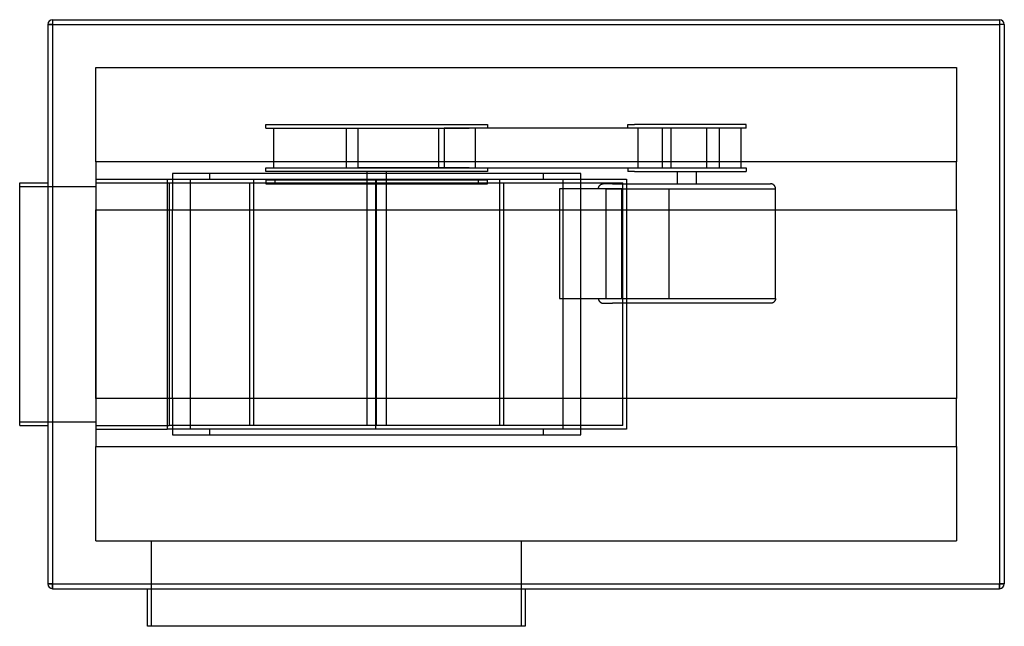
# Model space of a CAD drawing. Header units: millimetres. Extents: x -539 to 509, y -342 to 303.
import ezdxf

# ---------------------------------------------------------------- set-up
doc = ezdxf.new("R2010")
doc.units = ezdxf.units.MM
doc.layers.add('HIDDEN', color=7, linetype='Continuous')
doc.layers.add('THICK', color=7, linetype='Continuous')

msp = doc.modelspace()

# ---------------------------------------------------------------- linework, layer by layer
at = {"layer": 'HIDDEN'}
for p, q in [((-504, 297.5), (-509, 297.5)), ((-509, 297.5), (-509, 297.5)), ((-504, 302.5), (-504, 297.5)), ((-504, 302.5), (-504, 302.5)), ((-504, 297.5), (504, 297.5)), ((-504, 297.5), (-504, -297.5)), ((504, 302.5), (504, 297.5)), ((504, 302.5), (504, 302.5)), ((509, 297.5), (504, 297.5)), ((504, 297.5), (504, -297.5)), ((509, 297.5), (509, 297.5)), ((-458.1, 251.6), (-458.1, 251.6)), ((-458.1, 151.2), (-458.1, 251.6)), ((-458.1, 251.6), (458.1, 251.6)), ((458.1, 251.6), (458.1, 151.2)), ((458.1, 251.6), (458.1, 251.6)), ((-276.9, 191), (-41.2, 191)), ((-276.9, 187), (-276.9, 191)), ((-41.2, 191), (-41.2, 187)), ((108.4, 191), (115.3, 191)), ((108.4, 187), (108.4, 191)), ((234.1, 191), (115.3, 191)), ((234.1, 187), (234.1, 191)), ((-276.9, 187), (-60.7, 187)), ((-268.8, 187), (-268.8, 145)), ((-191.1, 145), (-191.1, 187)), ((-178.6, 145), (-178.6, 187)), ((-178.6, 187), (-83.8, 187)), ((-153.8, 187), (-139.6, 187)), ((-139.6, 187), (-60.7, 187)), ((-93, 145), (-93, 187)), ((-87.2, 187), (-87.2, 145)), ((-53.6, 187), (-87.2, 187)), ((183.2, 187), (-60.7, 187)), ((-54.3, 187), (-54.3, 145)), ((-41.2, 187), (-53.6, 187)), ((115.3, 187), (108.4, 187)), ((171.2, 187), (115.3, 187)), ((118.9, 187), (118.9, 145)), ((154.5, 187), (128.4, 187)), ((144.9, 187), (144.9, 145)), ((154.5, 145), (154.5, 187)), ((183.2, 187), (154.5, 187)), ((192.4, 187), (171.2, 187)), ((234.1, 187), (183.2, 187)), ((192.4, 145), (192.4, 187)), ((205.8, 145), (205.8, 187)), ((228.7, 187), (228.7, 145)), ((-458.1, 151.2), (-458.1, 151.2)), ((-458.1, 151.2), (-458.1, 100.3)), ((458.1, 151.2), (-458.1, 151.2)), ((458.1, 151.2), (458.1, 151.2)), ((458.1, 100.3), (458.1, 151.2)), ((-376.5, 139), (-376.5, 100.3)), ((-376.5, 139), (-376.5, 139)), ((58.4, 139), (-376.5, 139)), ((-336.5, 133), (-336.5, 139)), ((-276.9, 145), (-60.7, 145)), ((-276.9, 141), (-276.9, 145)), ((-41.2, 141), (-276.9, 141)), ((-87.2, 145), (-178.6, 145)), ((-169.1, 132), (-169.1, 141)), ((-139.6, 145), (-153.8, 145)), ((-149.1, 141), (-149.1, 132)), ((-60.7, 145), (-139.6, 145)), ((-87.2, 145), (-53.6, 145)), ((-60.7, 145), (183.2, 145)), ((-53.6, 145), (-41.2, 145)), ((-41.2, 145), (-41.2, 141)), ((18.4, 133), (18.4, 139)), ((58.4, 139), (58.4, 139)), ((58.4, 100.3), (58.4, 139)), ((108.4, 145), (115.3, 145)), ((108.4, 145), (108.4, 141)), ((115.3, 141), (108.4, 141)), ((115.3, 145), (171.2, 145)), ((115.3, 141), (234.1, 141)), ((128.4, 145), (154.5, 145)), ((154.5, 145), (184.2, 145)), ((161.3, 128), (161.3, 141)), ((171.2, 145), (192.4, 145)), ((181.3, 128), (181.3, 141)), ((183.2, 145), (234.1, 145)), ((234.1, 145), (234.1, 141)), ((-539, 129), (-539, 129)), ((-509, 129), (-509, 129)), ((-458.1, 133), (-458.1, 133)), ((-458.1, 133), (-382, 133)), ((-458.1, 129), (-458.1, -129)), ((-458.1, 129), (-379.8, 129)), ((-458.1, 129), (-458.1, 129)), ((-382, 133), (-357.1, 133)), ((-382, 133), (-382, -133)), ((-379.8, 129), (102.9, 129)), ((-379.8, 129), (-379.8, -129)), ((-357.1, -133), (-357.1, 133)), ((-357.1, 133), (-336.5, 133)), ((-336.5, 133), (18.4, 133)), ((-294, -129), (-294, 129)), ((-290, 133), (-290, -129)), ((-277.1, 132), (-277.1, 128)), ((-267.1, 132), (-277.1, 132)), ((-277.1, 128), (-267.1, 128)), ((-267.1, 128), (-267.1, 132)), ((-159.1, 132), (-267.1, 132)), ((-267.1, 128), (-159.1, 128)), ((-169.1, 132), (-169.1, 132)), ((-169.1, 128), (-169.1, 132)), ((-169.1, -129), (-169.1, 128)), ((-169.1, 128), (-169.1, 128)), ((-160.1, 133), (-160.1, 133)), ((-160.1, -133), (-160.1, 133)), ((-159.1, 128), (-159.1, 132)), ((-51, 132), (-159.1, 132)), ((-159.1, -129), (-159.1, 129)), ((-159.1, 128), (-51, 128)), ((-149.1, 132), (-149.1, 128)), ((-149.1, 132), (-149.1, 132)), ((-149.1, 128), (-149.1, -129)), ((-149.1, 128), (-149.1, 128)), ((-51, 132), (-51, 128)), ((-41, 132), (-51, 132)), ((-51, 128), (-41, 128)), ((-41, 128), (-41, 132)), ((-28.1, -129), (-28.1, 133)), ((-24.1, 129), (-24.1, -129)), ((18.4, 133), (39, 133)), ((39, 133), (106.9, 133)), ((39, 133), (39, -133)), ((77.8, 125.6), (78, 125.9)), ((78, 125.9), (78.3, 126.2)), ((78.3, 126.2), (78.5, 126.5)), ((78.5, 126.5), (78.8, 126.7)), ((78.8, 126.7), (79.1, 127)), ((79.1, 127), (79.4, 127.2)), ((79.4, 127.2), (79.7, 127.4)), ((79.7, 127.4), (80, 127.5)), ((80, 127.5), (80.4, 127.7)), ((80.4, 127.7), (80.7, 127.8)), ((80.7, 127.8), (81.1, 127.9)), ((81.1, 127.9), (81.5, 127.9)), ((81.5, 127.9), (81.8, 128)), ((81.8, 128), (82.2, 128)), ((91.9, 128), (82.2, 128)), ((91.9, 128), (260.3, 128)), ((102.9, -129), (102.9, 129)), ((106.9, 133), (106.9, -133)), ((260.7, 128), (260.3, 128)), ((261.1, 127.9), (260.7, 128)), ((261.4, 127.9), (261.1, 127.9)), ((261.8, 127.8), (261.4, 127.9)), ((262.2, 127.7), (261.8, 127.8)), ((262.5, 127.5), (262.2, 127.7)), ((262.8, 127.4), (262.5, 127.5)), ((263.2, 127.2), (262.8, 127.4)), ((263.5, 127), (263.2, 127.2)), ((263.8, 126.7), (263.5, 127)), ((264, 126.5), (263.8, 126.7)), ((264.3, 126.2), (264, 126.5)), ((264.5, 125.9), (264.3, 126.2)), ((264.7, 125.6), (264.5, 125.9)), ((-539, 125), (-458.1, 125)), ((-539, 125), (-539, 125)), ((-458.1, 125), (-458.1, 125)), ((35.4, 122.8), (35.4, 6.2)), ((102, 122.8), (35.4, 122.8)), ((77, 123.5), (77.1, 123.9)), ((77, 123.1), (77, 123.5)), ((77, 122.8), (77, 123.1)), ((77.1, 123.9), (77.2, 124.2)), ((77.2, 124.2), (77.3, 124.6)), ((77.3, 124.6), (77.4, 124.9)), ((77.4, 124.9), (77.6, 125.3)), ((77.6, 125.3), (77.8, 125.6)), ((85.2, 122.8), (255.3, 122.8)), ((85.2, 6.2), (85.2, 122.8)), ((102, 122.8), (151.8, 122.8)), ((102, 6.2), (102, 122.8)), ((151.8, 122.8), (265.6, 122.8)), ((151.8, 122.8), (151.8, 6.2)), ((264.9, 125.3), (264.7, 125.6)), ((265.1, 124.9), (264.9, 125.3)), ((265.2, 124.6), (265.1, 124.9)), ((265.4, 124.2), (265.2, 124.6)), ((265.5, 123.9), (265.4, 124.2)), ((265.5, 123.5), (265.5, 123.9)), ((265.6, 123.1), (265.5, 123.5)), ((265.6, 122.8), (265.6, 123.1)), ((265.6, 6.2), (265.6, 122.8)), ((-458.1, -100.3), (-458.1, 100.3)), ((-458.1, 100.3), (-458.1, 100.3)), ((-458.1, 100.3), (458.1, 100.3)), ((-376.5, -100.3), (-376.5, 100.3)), ((58.4, -100.3), (58.4, 100.3)), ((458.1, 100.3), (458.1, -100.3)), ((458.1, 100.3), (458.1, 100.3)), ((35.4, 6.2), (102, 6.2)), ((77, 6.2), (77, 5.9)), ((77, 5.9), (77, 5.5)), ((77, 5.5), (77.1, 5.1)), ((77.1, 5.1), (77.2, 4.8)), ((77.2, 4.8), (77.3, 4.4)), ((77.3, 4.4), (77.4, 4.1)), ((77.4, 4.1), (77.6, 3.7)), ((77.6, 3.7), (77.8, 3.4)), ((77.8, 3.4), (78, 3.1)), ((78, 3.1), (78.3, 2.8)), ((78.3, 2.8), (78.5, 2.5)), ((78.5, 2.5), (78.8, 2.3)), ((78.8, 2.3), (79.1, 2)), ((79.1, 2), (79.4, 1.8)), ((79.4, 1.8), (79.7, 1.6)), ((79.7, 1.6), (80, 1.5)), ((80, 1.5), (80.4, 1.3)), ((80.4, 1.3), (80.7, 1.2)), ((80.7, 1.2), (81.1, 1.1)), ((81.1, 1.1), (81.5, 1.1)), ((81.5, 1.1), (81.8, 1)), ((81.8, 1), (82.2, 1)), ((82.2, 1), (91.9, 1)), ((85.2, 6.2), (255.3, 6.2)), ((260.3, 1), (91.9, 1)), ((102, 6.2), (151.8, 6.2)), ((151.8, 6.2), (265.6, 6.2)), ((260.7, 1), (260.3, 1)), ((261.1, 1.1), (260.7, 1)), ((261.4, 1.1), (261.1, 1.1)), ((261.8, 1.2), (261.4, 1.1)), ((262.2, 1.3), (261.8, 1.2)), ((262.5, 1.5), (262.2, 1.3)), ((262.8, 1.6), (262.5, 1.5)), ((263.2, 1.8), (262.8, 1.6)), ((263.5, 2), (263.2, 1.8)), ((263.8, 2.3), (263.5, 2)), ((264, 2.5), (263.8, 2.3)), ((264.3, 2.8), (264, 2.5)), ((264.5, 3.1), (264.3, 2.8)), ((264.7, 3.4), (264.5, 3.1)), ((264.9, 3.7), (264.7, 3.4)), ((265.1, 4.1), (264.9, 3.7)), ((265.2, 4.4), (265.1, 4.1)), ((265.4, 4.8), (265.2, 4.4)), ((265.5, 5.1), (265.4, 4.8)), ((265.6, 5.9), (265.5, 5.5)), ((265.5, 5.5), (265.5, 5.1)), ((265.6, 6.2), (265.6, 5.9)), ((-458.1, -100.3), (-458.1, -151.3)), ((458.1, -100.3), (-458.1, -100.3)), ((-458.1, -100.3), (-458.1, -100.3)), ((-376.5, -100.3), (-376.5, -139)), ((58.4, -139), (58.4, -100.3)), ((458.1, -151.3), (458.1, -100.3)), ((458.1, -100.3), (458.1, -100.3)), ((-539, -125), (-458.1, -125)), ((-539, -125), (-539, -125)), ((-458.1, -125), (-458.1, -125)), ((-539, -129), (-539, -129)), ((-509, -129), (-509, -129)), ((-458.1, -129), (-458.1, -129)), ((-458.1, -129), (-379.8, -129)), ((-458.1, -133), (-382, -133)), ((-458.1, -133), (-458.1, -133)), ((-357.1, -133), (-382, -133)), ((102.9, -129), (-379.8, -129)), ((-336.5, -133), (-357.1, -133)), ((-336.5, -139), (-336.5, -133)), ((18.4, -133), (-336.5, -133)), ((-28.1, -129), (-290, -129)), ((-160.1, -133), (-160.1, -133)), ((18.4, -139), (18.4, -133)), ((39, -133), (18.4, -133)), ((106.9, -133), (39, -133)), ((-376.5, -139), (-376.5, -139)), ((-376.5, -139), (58.4, -139)), ((58.4, -139), (58.4, -139)), ((-458.1, -151.3), (458.1, -151.3)), ((-458.1, -151.3), (-458.1, -151.3)), ((-458.1, -251.6), (-458.1, -151.3)), ((458.1, -151.3), (458.1, -151.3)), ((458.1, -151.3), (458.1, -251.6)), ((-458.1, -251.6), (-458.1, -251.6)), ((-458.1, -251.6), (458.1, -251.6)), ((-399, -251.6), (-399, -342.5)), ((-5, -342.5), (-5, -251.6)), ((458.1, -251.6), (458.1, -251.6)), ((-504, -297.5), (-509, -297.5)), ((-509, -297.5), (-509, -297.5)), ((-504, -297.5), (-504, -302.5)), ((-504, -297.5), (504, -297.5)), ((-504, -302.5), (-504, -302.5)), ((504, -297.5), (504, -302.5)), ((509, -297.5), (504, -297.5)), ((504, -302.5), (504, -302.5)), ((509, -297.5), (509, -297.5))]:
    msp.add_line(p, q, dxfattribs=at)
at = {"layer": 'THICK'}
for p, q in [((-509, 297.5), (-504, 297.5)), ((-509, 297.5), (-509, -297.5)), ((-504, 302.5), (-504, 297.5)), ((-504, 302.5), (504, 302.5)), ((-504, 297.5), (504, 297.5)), ((-504, 297.5), (-504, -297.5)), ((504, 302.5), (504, 297.5)), ((509, 297.5), (504, 297.5)), ((504, 297.5), (504, -297.5)), ((509, 297.5), (509, -297.5)), ((-539, 129), (-509, 129)), ((-539, -129), (-539, 129)), ((-539, -129), (-509, -129)), ((-509, -297.5), (-504, -297.5)), ((-504, -297.5), (504, -297.5)), ((-504, -302.5), (-504, -297.5)), ((-504, -302.5), (504, -302.5)), ((-403, -342.5), (-403, -302.5)), ((-1, -302.5), (-1, -342.5)), ((504, -297.5), (509, -297.5)), ((504, -302.5), (504, -297.5)), ((-1, -342.5), (-403, -342.5))]:
    msp.add_line(p, q, dxfattribs=at)
for centre, start, end in [((-504, 297.5), 90, 180), ((504, 297.5), 0, 90), ((-504, -297.5), 180, 270), ((504, -297.5), 270, 0)]:
    msp.add_arc(centre, 5, start, end, dxfattribs=at)

doc.saveas('drawing.dxf')
